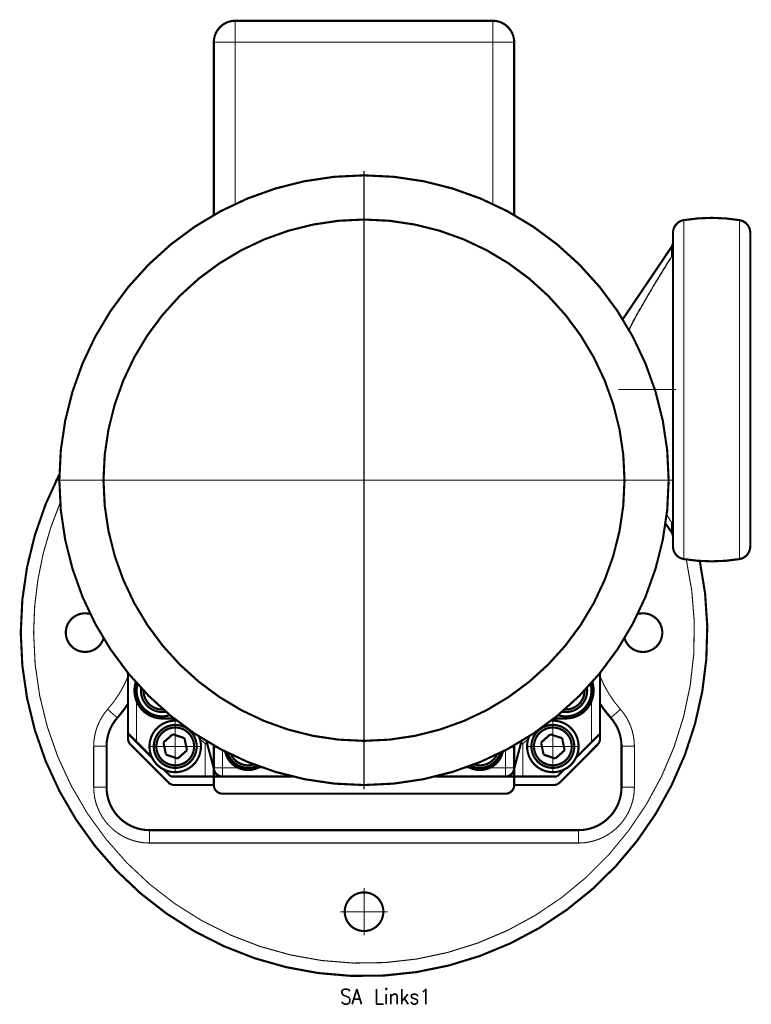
# Model space of a CAD drawing. Header units: inches. Extents: x -778 to 589, y -314 to 308.
# Tile 26 of 33: x -85 to 85, y -118 to 111. Entities that reach past the tile are written whole.
import ezdxf

# ---------------------------------------------------------------- set-up
doc = ezdxf.new("R2010")
doc.units = ezdxf.units.IN
doc.linetypes.add('DOT_CENTER', pattern=[14, 12, -1, 0, -1])
doc.layers.add('1', color=7, linetype='Continuous')
doc.styles.add('CONVERTER_11', font='txt.shx', dxfattribs={"width": 0.9})

# ---------------------------------------------------------------- blocks, each defined once
blk = doc.blocks.new('1400040010_020_030_040_Ritzelverstellwelle__1', base_point=(66.75, 20.6))
at = {"color": 7, "linetype": 'Continuous', "const_width": 0.5}
blk.add_lwpolyline([(67, 29.85), (67, 20.85)], dxfattribs=at)
blk = doc.blocks.new('1935101005_elesa_speichenhandrad_gn_522_80_k10_a_2_03__2', base_point=(55.04, -14.9))
at = {"color": 7, "linetype": 'Continuous', "const_width": 0.5}
for points in [[(69.51, 64.82, 0.367273), (67, 61.86, 0.367273)], [(82.49, 64.82, 0.081621), (69.51, 64.82, 0.081621)], [(85, 61.86, 0.367273), (82.49, 64.82, 0.367273)], [(66.66, 58.58, 0.149451), (67, 59.7, 0.149451)], [(67, -9, 0.149451), (66.66, -7.88, 0.149451)], [(67, -11.16, 0.367273), (69.51, -14.12, 0.367273)], [(82.49, -14.12, 0.367273), (85, -11.16, 0.367273)], [(69.51, -14.12, 0.081621), (82.49, -14.12, 0.081621)]]:
    blk.add_lwpolyline(points, format="xyb", dxfattribs=at)
at = {"color": 124, "linetype": 'Continuous', "const_width": 0.25}
for points in [[(69.51, 64.82), (69.51, 25.35)], [(82.49, 64.82), (82.49, -14.12)], [(66.66, 58.58), (66.66, 56.24)], [(69.51, 25.35), (69.51, -14.12)], [(66.66, -5.54), (66.66, -7.88)]]:
    blk.add_lwpolyline(points, dxfattribs=at)
at = {"color": 7, "linetype": 'Continuous', "const_width": 0.5}
for points in [[(67, 61.86), (67, 59.7)], [(85, 61.86), (85, -11.16)], [(67, 59.7), (67, 57.44)], [(55.29, 41.73), (66.66, 58.58)], [(67, 57.44), (67, 29.85)], [(67, 29.85), (67, 20.85)], [(67, 20.85), (67, -6.74)], [(65.27, -5.82), (66.66, -7.88)], [(67, -6.74), (67, -9)], [(67, -9), (67, -11.16)]]:
    blk.add_lwpolyline(points, dxfattribs=at)
at = {"color": 7, "linetype": 'Continuous'}
for points, knots in [([(67, 57.44), (66.99, 57.32), (66.99, 57.11), (66.92, 56.82), (66.82, 56.53), (66.72, 56.35), (66.66, 56.24)], [0, 0, 0, 0, 0.357471, 0.631613, 0.906392, 1.263091, 1.263091, 1.263091, 1.263091]), ([(56.75, 39.27), (56.99, 39.73), (57.49, 40.71), (58.31, 42.23), (59.25, 43.92), (60.32, 45.81), (61.57, 47.94), (63.03, 50.37), (64.74, 53.17), (65.99, 55.17), (66.66, 56.24)], [0, 0, 0, 0, 1.557352, 3.280692, 5.20162, 7.36027, 9.8073, 12.609273, 15.853147, 19.658212, 19.658212, 19.658212, 19.658212]), ([(66.66, -5.54), (66.61, -5.46), (66.51, -5.31), (66.37, -5.08), (66.22, -4.85), (66.08, -4.62), (65.94, -4.4), (65.81, -4.18), (65.67, -3.96), (65.58, -3.82), (65.54, -3.74)], [0, 0, 0, 0, 0.275551, 0.547928, 0.817187, 1.083381, 1.346563, 1.606787, 1.864103, 2.11856, 2.11856, 2.11856, 2.11856]), ([(66.66, -5.54), (66.71, -5.63), (66.81, -5.82), (66.92, -6.12), (66.99, -6.43), (67, -6.64), (67, -6.74)], [0, 0, 0, 0, 0.314581, 0.631508, 0.94695, 1.263146, 1.263146, 1.263146, 1.263146])]:
    blk.add_open_spline(points, degree=3, knots=knots, dxfattribs=at)
at = {"layer": '1', "color": 30, "linetype": 'DOT_CENTER', "const_width": 0.25}
blk.add_lwpolyline([(54.29, 25.35), (67.66, 25.35)], dxfattribs=at)
blk = doc.blocks.new('1935101005_elesa_speichenhandrad_gn_522_80_k10_a_2_03__3', base_point=(55.04, -14.9))
blk.add_blockref('1935101005_elesa_speichenhandrad_gn_522_80_k10_a_2_03__2', (55.04, -14.9))
blk = doc.blocks.new('1402040010_R4_Handradverstellung_3__4', base_point=(55.04, -14.9))
for name, p in [('1935101005_elesa_speichenhandrad_gn_522_80_k10_a_2_03__3', (55.04, -14.9)), ('1400040010_020_030_040_Ritzelverstellwelle__1', (66.75, 20.6))]:
    blk.add_blockref(name, p)
blk = doc.blocks.new('Motor_71_0_37_4_b14__5', base_point=(-76.26, -67))
at = {"color": 7, "linetype": 'Continuous', "const_width": 0.5}
for points in [[(-35.01, 111.25, 0.414214), (-40.01, 106.25, 0.414214)], [(29.99, 106.25, 0.414214), (24.99, 111.25, 0.414214)]]:
    blk.add_lwpolyline(points, format="xyb", dxfattribs=at)
for points in [[(24.99, 111.25), (-35.01, 111.25)], [(-40.01, 106.25), (-40.01, 66.02)], [(29.99, 106.25), (29.99, 66.02)]]:
    blk.add_lwpolyline(points, dxfattribs=at)
at = {"color": 124, "linetype": 'Continuous', "const_width": 0.25}
for points in [[(-35.01, 106.25), (-35.01, 111.25)], [(24.99, 106.25), (24.99, 111.25)], [(-35.01, 106.25), (-40.01, 106.25)], [(24.99, 106.25), (-35.01, 106.25)], [(-35.01, 106.25), (-35.01, 68.6)], [(29.99, 106.25), (24.99, 106.25)], [(24.99, 106.25), (24.99, 68.6)]]:
    blk.add_lwpolyline(points, dxfattribs=at)
at = {"color": 7, "linetype": 'Continuous', "const_width": 0.5}
for points in [[(-76.01, 4.25, 1), (65.99, 4.25, 1)], [(-65.72, 4.25, 1), (55.7, 4.25, 1)]]:
    blk.add_lwpolyline(points, format="xyb", close=True, dxfattribs=at)
at = {"layer": '1', "color": 30, "linetype": 'DOT_CENTER', "const_width": 0.25}
for points in [[(-5.01, 76.25), (-5.01, -67.75)], [(66.99, 4.25), (-77.01, 4.25)]]:
    blk.add_lwpolyline(points, dxfattribs=at)
blk = doc.blocks.new('Motor_71_0_37_4_b14_kpl__6', base_point=(-76.26, -67))
blk.add_blockref('Motor_71_0_37_4_b14__5', (-76.26, -67))
blk = doc.blocks.new('Schraube_M_6x16_DIN_912__7', base_point=(-37.03, -63))
at = {"color": 7, "linetype": 'Continuous', "const_width": 0.5}
for points in [[(-36.78, -59.24, 0.456499), (-29.86, -62.26, 0.456499)], [(-35.99, -59.64, 0.374586), (-30.69, -61.95, 0.374586)]]:
    blk.add_lwpolyline(points, format="xyb", dxfattribs=at)
blk = doc.blocks.new('Schraube_M_6x16_DIN_912_2__8', base_point=(19.58, -63))
at = {"color": 7, "linetype": 'Continuous', "const_width": 0.5}
for points in [[(19.83, -62.26, 0.456499), (26.76, -59.24, 0.456499)], [(20.66, -61.95, 0.374586), (25.96, -59.64, 0.374586)]]:
    blk.add_lwpolyline(points, format="xyb", dxfattribs=at)
blk = doc.blocks.new('1400005010_05_Zwischenflansch_Bgr71_B14_klein__9', base_point=(-40.32, -65))
at = {"color": 7, "linetype": 'Continuous', "const_width": 0.5}
for points in [[(-40.07, -57.5), (-40.07, -57.49)], [(30.04, -57.5), (30.04, -57.49)], [(-40, -62.75), (-40, -58.01)], [(29.98, -62.75), (29.98, -58.01)], [(-21.75, -64.75), (-38, -64.75)], [(27.98, -64.75), (11.72, -64.75)]]:
    blk.add_lwpolyline(points, dxfattribs=at)
for points in [[(-40, -58.01, 0.065543), (-40.07, -57.5, 0.065543)], [(30.04, -57.5, 0.065543), (29.98, -58.01, 0.065543)], [(-37.38, -58.94, 0.234838), (-34.3, -62.75, 0.234838)], [(24.28, -62.75, 0.234838), (27.36, -58.94, 0.234838)], [(-40, -62.75, 0.414214), (-38, -64.75, 0.414214)], [(-34.3, -62.75, 0.218218), (-29.72, -62.75, 0.218218)], [(-29.72, -62.75, 0.025305), (-29.23, -62.49, 0.025305)], [(19.2, -62.49, 0.025305), (19.7, -62.75, 0.025305)], [(19.7, -62.75, 0.218218), (24.28, -62.75, 0.218218)], [(27.98, -64.75, 0.414214), (29.98, -62.75, 0.414214)]]:
    blk.add_lwpolyline(points, format="xyb", dxfattribs=at)
at = {"color": 124, "linetype": 'Continuous', "const_width": 0.25}
for points in [[(-40.07, -57.5), (-40.06, -57.49)], [(-40, -58.01), (-39.13, -58.01)], [(-38, -60.23), (-38, -58.62)], [(27.98, -62.75), (27.98, -58.62)], [(29.98, -58.01), (29.11, -58.01)], [(30.04, -57.5), (30.04, -57.49)], [(-38, -62.75), (-38, -60.23)], [(-40, -62.75), (-38, -62.75)], [(-38, -64.75), (-38, -62.75)], [(-38, -62.75), (-34.3, -62.75)], [(-29.72, -62.75), (-28.51, -62.75)], [(18.48, -62.75), (19.7, -62.75)], [(24.28, -62.75), (27.98, -62.75)], [(27.98, -64.75), (27.98, -62.75)], [(29.98, -62.75), (27.98, -62.75)]]:
    blk.add_lwpolyline(points, dxfattribs=at)
blk = doc.blocks.new('1402005010_R4_Motoranbau_Bgr71_B14_klein_2__10', base_point=(-76.26, -67))
for name, p in [('Motor_71_0_37_4_b14_kpl__6', (-76.26, -67)), ('1400005010_05_Zwischenflansch_Bgr71_B14_klein__9', (-40.32, -65)), ('Schraube_M_6x16_DIN_912__7', (-37.03, -63)), ('Schraube_M_6x16_DIN_912_2__8', (19.58, -63))]:
    blk.add_blockref(name, p)
blk = doc.blocks.new('1933100008_Schnor_Scheibe_A_6_4__11', base_point=(-58.25, -51))
at = {"color": 7, "linetype": 'Continuous', "const_width": 0.5}
blk.add_lwpolyline([(-57.8, -43.23, 0.587896), (-50.24, -50.48, 0.587896)], format="xyb", dxfattribs=at)
blk = doc.blocks.new('Schraube_M_6x20_DIN_912__12', base_point=(-57.25, -50))
at = {"color": 7, "linetype": 'Continuous', "const_width": 0.5}
for points in [[(-56.96, -44.15, 0.500183), (-51.19, -49.68, 0.500183)], [(-56.4, -44.74, 0.427478), (-51.81, -49.15, 0.427478)]]:
    blk.add_lwpolyline(points, format="xyb", dxfattribs=at)
blk = doc.blocks.new('Schraube_M_6x20_DIN_912_4__13', base_point=(40.91, -50))
at = {"color": 7, "linetype": 'Continuous', "const_width": 0.5}
for points in [[(41.16, -49.68, 0.50159), (46.95, -44.13, 0.50159)], [(41.78, -49.15, 0.429152), (46.39, -44.73, 0.429152)]]:
    blk.add_lwpolyline(points, format="xyb", dxfattribs=at)
blk = doc.blocks.new('Schraube_M_6x20_DIN_912_4_2__14', base_point=(33.75, -63))
at = {"color": 7, "linetype": 'Continuous', "const_width": 0.5}
for points in [[(34, -57.75, 1), (44, -57.75, 1)], [(34.6, -57.75, 1), (43.4, -57.75, 1)]]:
    blk.add_lwpolyline(points, format="xyb", close=True, dxfattribs=at)
for points in [[(36.26, -56.84), (38.42, -54.92)], [(38.42, -54.92), (41.16, -55.83)], [(36.84, -59.67), (36.26, -56.84)], [(41.16, -55.83), (41.74, -58.66)], [(39.58, -60.58), (36.84, -59.67)], [(41.74, -58.66), (39.58, -60.58)]]:
    blk.add_lwpolyline(points, dxfattribs=at)
at = {"layer": '1', "color": 30, "linetype": 'DOT_CENTER', "const_width": 0.25}
for points in [[(39, -51.75), (39, -63.75)], [(45, -57.75), (33, -57.75)]]:
    blk.add_lwpolyline(points, dxfattribs=at)
blk = doc.blocks.new('Schraube_M_6x20_DIN_912_5__15', base_point=(-54.25, -63))
at = {"color": 7, "linetype": 'Continuous', "const_width": 0.5}
for points in [[(-54, -57.75, 1), (-44, -57.75, 1)], [(-53.4, -57.75, 1), (-44.6, -57.75, 1)]]:
    blk.add_lwpolyline(points, format="xyb", close=True, dxfattribs=at)
for points in [[(-51.74, -56.84), (-49.58, -54.92)], [(-49.58, -54.92), (-46.84, -55.83)], [(-51.16, -59.67), (-51.74, -56.84)], [(-46.84, -55.83), (-46.26, -58.66)], [(-48.42, -60.58), (-51.16, -59.67)], [(-46.26, -58.66), (-48.42, -60.58)]]:
    blk.add_lwpolyline(points, dxfattribs=at)
at = {"layer": '1', "color": 30, "linetype": 'DOT_CENTER', "const_width": 0.25}
for points in [[(-49, -51.75), (-49, -63.75)], [(-43, -57.75), (-55, -57.75)]]:
    blk.add_lwpolyline(points, dxfattribs=at)
blk = doc.blocks.new('1933100008_Schnor_Scheibe_A_6_4_4__16', base_point=(39.96, -51))
at = {"color": 7, "linetype": 'Continuous', "const_width": 0.5}
for points in [[(47.99, -44.75, 0.064697), (47.79, -43.22, 0.064697)], [(40.21, -50.48, 0.505103), (47.99, -44.75, 0.505103)]]:
    blk.add_lwpolyline(points, format="xyb", dxfattribs=at)
blk = doc.blocks.new('1400001010_05_R4_Gehäuse_Antrieb_B3__17', base_point=(-58.75, -69))
at = {"color": 7, "linetype": 'Continuous', "const_width": 0.5}
for points in [[(-58.2, -42.79, 0.507216), (-52, -51.25, 0.507216)], [(41.99, -51.25, 0.507742), (48.18, -42.78, 0.507742)], [(-40, -63.17, 0.065543), (-40.07, -62.66, 0.065543)], [(30.06, -62.66, 0.065543), (29.99, -63.17, 0.065543)], [(-40, -66.75, 0.414214), (-38, -68.75, 0.414214)], [(28, -68.75, 0.41239), (29.99, -66.75, 0.41239)], [(27.99, -68.75, 0.001557), (28, -68.75, 0.001557)]]:
    blk.add_lwpolyline(points, format="xyb", dxfattribs=at)
for points in [[(-50, -51.25), (-52, -51.25)], [(-49.29, -51.25), (-50, -51.25)], [(39.27, -51.25), (40, -51.25)], [(40, -51.25), (41.99, -51.25)], [(-41.71, -56.53), (-40.07, -62.66)], [(31.7, -56.52), (30.06, -62.66)], [(-40, -64.75), (-40, -63.17)], [(29.99, -64.75), (29.99, -63.17)], [(-40, -66.75), (-40, -64.75)], [(-38, -64.75), (-40, -64.75)], [(-21.75, -64.75), (-38, -64.75)], [(27.98, -64.75), (11.72, -64.75)], [(29.99, -64.75), (27.98, -64.75)], [(29.99, -66.75), (29.99, -64.75)], [(-25.98, -68.75), (-38, -68.75)], [(-5, -68.75), (-25.98, -68.75)], [(15.98, -68.75), (-5, -68.75)], [(27.99, -68.75), (15.98, -68.75)]]:
    blk.add_lwpolyline(points, dxfattribs=at)
at = {"color": 124, "linetype": 'Continuous'}
for points in [[(-52, -51.25), (-52, -51.23), (-52, -51.18), (-52, -51.08), (-52, -50.94), (-52, -50.82), (-52, -50.75)], [(41.99, -51.25), (41.99, -51.23), (41.99, -51.18), (41.99, -51.08), (41.99, -50.94), (41.99, -50.82), (41.99, -50.75)]]:
    blk.add_open_spline(points, degree=3, knots=[0, 0, 0, 0, 0.0702117, 0.1404234, 0.2949123, 0.5, 0.5, 0.5, 0.5], dxfattribs=at)
blk = doc.blocks.new('1400001020_04_R4_Gehäuse_Abtrieb_B3_mit_Naben__18', base_point=(-60.25, -69))
at = {"color": 7, "linetype": 'Continuous', "const_width": 0.5}
for points in [[(-60, -40.67), (-60, -54.75)], [(50, -40.63), (50, -54.75)], [(-50, -51.25), (-52, -51.25)], [(-49.29, -51.25), (-50, -51.25)], [(39.27, -51.25), (40, -51.25)], [(40, -51.25), (41.99, -51.25)], [(41.99, -51.25), (42, -51.25)], [(-60, -54.75), (-58, -56.75)], [(50, -54.75), (48, -56.75)], [(-54.41, -60.34), (-58, -56.75)], [(44.41, -60.34), (48, -56.75)], [(-40, -62.75), (-40, -58.01)], [(-50, -64.75), (-51.59, -63.16)], [(-40, -64.75), (-40, -63.17)], [(30, -62.95), (30, -64.75)], [(40, -64.75), (41.59, -63.16)], [(-42, -64.75), (-50, -64.75)], [(-40, -64.75), (-42, -64.75)], [(-40, -66.75), (-40, -64.75)], [(30, -64.75), (32, -64.75)], [(30, -64.75), (30, -66.75)], [(32, -64.75), (40, -64.75)], [(-25.98, -68.75), (-38, -68.75)], [(-5, -68.75), (-25.98, -68.75)], [(15.98, -68.75), (-5, -68.75)], [(27.99, -68.75), (15.98, -68.75)], [(27.99, -68.75), (28, -68.75)]]:
    blk.add_lwpolyline(points, dxfattribs=at)
for points in [[(-58.2, -42.79, 0.507216), (-52, -51.25, 0.507216)], [(42, -51.25, 0.508267), (48.19, -42.77, 0.508267)], [(-40, -66.75, 0.414214), (-38, -68.75, 0.414214)], [(28, -68.75, 0.414214), (30, -66.75, 0.414214)]]:
    blk.add_lwpolyline(points, format="xyb", dxfattribs=at)
at = {"color": 124, "linetype": 'Continuous', "const_width": 0.25}
for points in [[(-58, -47.25), (-58, -56.75)], [(48, -47.25), (48, -56.75)], [(-41.66, -56.71), (-42, -57.11)], [(-42, -64.75), (-42, -57.11)], [(-41.55, -57.11), (-42, -57.11)], [(31.54, -57.11), (32, -57.11)], [(31.65, -56.7), (32, -57.11)], [(32, -64.75), (32, -57.11)], [(-38, -62.75), (-38, -60.23)], [(-38, -64.75), (-38, -62.75)], [(29.99, -66.75), (30, -66.75)]]:
    blk.add_lwpolyline(points, dxfattribs=at)
for points in [[(-43.26, -56, 0.007362), (-42, -57.11, 0.007362)], [(32, -57.11, 0.007362), (33.26, -56, 0.007362)]]:
    blk.add_lwpolyline(points, format="xyb", dxfattribs=at)
blk = doc.blocks.new('1933100008_Schnor_Scheibe_A_6_4_4_2__19', base_point=(32.75, -64))
at = {"color": 7, "linetype": 'Continuous', "const_width": 0.5}
for points in [[(45, -57.75, 0.432987), (38.62, -51.76, 0.432987)], [(33.47, -55.41, 1.222933), (45, -57.75, 1.222933)]]:
    blk.add_lwpolyline(points, format="xyb", dxfattribs=at)
blk = doc.blocks.new('1933100008_Schnor_Scheibe_A_6_4_5__20', base_point=(-55.25, -64))
at = {"color": 7, "linetype": 'Continuous', "const_width": 0.5}
for points in [[(-48.65, -51.76, 2.518939), (-43, -57.75, 2.518939)], [(-43, -57.75, 0.099282), (-43.46, -55.44, 0.099282)]]:
    blk.add_lwpolyline(points, format="xyb", dxfattribs=at)
blk = doc.blocks.new('1402001010_R4_Grundeinheit_B3_3__21', base_point=(-60.25, -69))
for name, p in [('1400001020_04_R4_Gehäuse_Abtrieb_B3_mit_Naben__18', (-60.25, -69)), ('1400001010_05_R4_Gehäuse_Antrieb_B3__17', (-58.75, -69)), ('1933100008_Schnor_Scheibe_A_6_4__11', (-58.25, -51)), ('1933100008_Schnor_Scheibe_A_6_4_4__16', (39.96, -51)), ('Schraube_M_6x20_DIN_912__12', (-57.25, -50)), ('Schraube_M_6x20_DIN_912_4__13', (40.91, -50)), ('1933100008_Schnor_Scheibe_A_6_4_5__20', (-55.25, -64)), ('Schraube_M_6x20_DIN_912_5__15', (-54.25, -63)), ('1933100008_Schnor_Scheibe_A_6_4_4_2__19', (32.75, -64)), ('Schraube_M_6x20_DIN_912_4_2__14', (33.75, -63))]:
    blk.add_blockref(name, p)
blk = doc.blocks.new('1400012010_05_R42_Gehäuse_B3_B14_B5_3__22', base_point=(-60.25, -67))
at = {"color": 7, "linetype": 'Continuous', "const_width": 0.5}
for points in [[(-60, -40.67), (-60, -54.75)], [(50, -40.63), (50, -54.75)], [(-60, -55.92), (-60, -54.75)], [(50, -55.92), (50, -54.75)], [(-59.41, -57.34), (-50.59, -66.16)], [(40.59, -66.16), (49.41, -57.34)], [(-40, -66.75), (-49.17, -66.75)], [(39.17, -66.75), (30, -66.75)]]:
    blk.add_lwpolyline(points, dxfattribs=at)
for points in [[(-60, -55.92, 0.198912), (-59.41, -57.34, 0.198912)], [(49.41, -57.34, 0.198912), (50, -55.92, 0.198912)], [(-50.59, -66.16, 0.198912), (-49.17, -66.75, 0.198912)], [(39.17, -66.75, 0.198912), (40.59, -66.16, 0.198912)]]:
    blk.add_lwpolyline(points, format="xyb", dxfattribs=at)
at = {"color": 124, "linetype": 'Continuous', "const_width": 0.25}
blk.add_lwpolyline([(29.99, -66.75), (30, -66.75)], dxfattribs=at)
blk = doc.blocks.new('1410012150_00_R42_B5_Flansch__23', base_point=(-85.25, -111.5))
at = {"color": 7, "linetype": 'Continuous', "const_width": 0.5}
for points in [[(-76, 5.62, 0.120306), (-85, -31.25, 0.120306)], [(-85, -31.25, 1.111059), (73.24, -14.55, 1.111059)], [(-68.81, -26.91, 0.495013), (-74.5, -31.25, 0.495013)], [(55.7, -32.57, 2.376682), (58.78, -26.92, 2.376682)], [(-74.5, -31.25, 0.858891), (-65.71, -32.59, 0.858891)], [(-62.5, -51.09, 0.034276), (-60, -47.83, 0.034276)], [(50, -47.83, 0.034276), (52.5, -51.09, 0.034276)], [(-62.5, -51.09, 0.182676), (-65, -57.71, 0.182676)], [(55, -57.71, 0.182676), (52.5, -51.09, 0.182676)], [(-65, -67.25, 0.414214), (-55, -77.25, 0.414214)], [(45, -77.25, 0.414214), (55, -67.25, 0.414214)]]:
    blk.add_lwpolyline(points, format="xyb", dxfattribs=at)
at = {"color": 124, "linetype": 'Continuous', "const_width": 0.25}
for points in [[(-75.82, -1.02, 0.101215), (-82, -31.25, 0.101215)], [(-82, -31.25, 1.118286), (70.09, -14.21, 1.118286)], [(-64.75, -49.11, 0.084052), (-60, -41.45, 0.084052)], [(50, -41.45, 0.084052), (54.75, -49.11, 0.084052)], [(-64.75, -49.11, 0.182676), (-68, -57.71, 0.182676)], [(58, -57.71, 0.182676), (54.75, -49.11, 0.182676)], [(-68, -67.25, 0.414214), (-55, -80.25, 0.414214)], [(45, -80.25, 0.414214), (58, -67.25, 0.414214)]]:
    blk.add_lwpolyline(points, format="xyb", dxfattribs=at)
for points in [[(-62.5, -51.09), (-64.75, -49.11)], [(54.75, -49.11), (52.5, -51.09)], [(-68, -57.71), (-68, -67.25)], [(-65, -57.71), (-68, -57.71)], [(58, -57.71), (55, -57.71)], [(58, -67.25), (58, -57.71)], [(-65, -67.25), (-68, -67.25)], [(58, -67.25), (55, -67.25)], [(-55, -80.25), (-55, -77.25)], [(45, -80.25), (45, -77.25)], [(-55, -80.25), (45, -80.25)]]:
    blk.add_lwpolyline(points, dxfattribs=at)
at = {"color": 7, "linetype": 'Continuous', "const_width": 0.5}
for points in [[(-65, -67.25), (-65, -57.71)], [(55, -57.71), (55, -67.25)], [(45, -77.25), (-55, -77.25)]]:
    blk.add_lwpolyline(points, dxfattribs=at)
blk.add_lwpolyline([(-9.5, -96.25, 1), (-0.5, -96.25, 1)], format="xyb", close=True, dxfattribs=at)
at = {"layer": '1', "color": 30, "linetype": 'DOT_CENTER', "const_width": 0.25}
for points in [[(-5, -90.75), (-5, -101.75)], [(0.5, -96.25), (-10.5, -96.25)]]:
    blk.add_lwpolyline(points, dxfattribs=at)
blk = doc.blocks.new('1402012040_01_R42_B5_2__24', base_point=(-85.25, -111.5))
for name, p in [('1410012150_00_R42_B5_Flansch__23', (-85.25, -111.5)), ('1400012010_05_R42_Gehäuse_B3_B14_B5_3__22', (-60.25, -67))]:
    blk.add_blockref(name, p)
blk = doc.blocks.new('R42_B5_HV_Motor__25', base_point=(-85.25, -111.5))
for name, p in [('1402005010_R4_Motoranbau_Bgr71_B14_klein_2__10', (-76.26, -67)), ('1402040010_R4_Handradverstellung_3__4', (55.04, -14.9)), ('1402012040_01_R42_B5_2__24', (-85.25, -111.5)), ('1402001010_R4_Grundeinheit_B3_3__21', (-60.25, -69))]:
    blk.add_blockref(name, p)
blk = doc.blocks.new('SA_Links1', base_point=(0, 0))
blk.add_blockref('R42_B5_HV_Motor__25', (-85.25, -111.5))
at = {"layer": '1', "color": 4, "insert": (0, -114.25), "char_height": 3.5, "attachment_point": 2, "line_spacing_factor": 1.320528, "style": 'CONVERTER_11'}
blk.add_mtext('SA Links1', dxfattribs=at)

msp = doc.modelspace()

# ---------------------------------------------------------------- block references
msp.add_blockref('SA_Links1', (0, 0))

doc.saveas('drawing.dxf')
